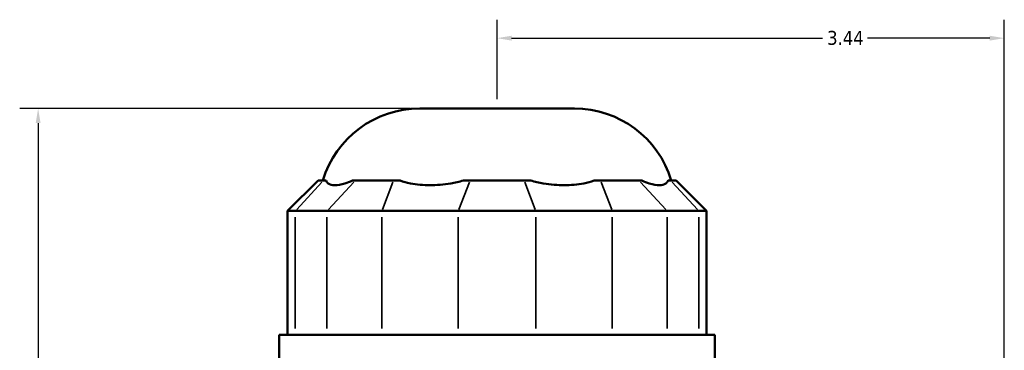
# Model space of a CAD drawing. Header units: inches. Extents: x -1.9 to 49.7, y -1.4 to 49.2.
# Tile 6 of 10: x -1.9 to 4.8, y 23.8 to 26. Entities that reach past the tile are written whole.
import ezdxf

# ---------------------------------------------------------------- set-up
doc = ezdxf.new("R2010")
doc.units = ezdxf.units.IN
doc.header["$MEASUREMENT"] = 0
for name, color, linetype, lineweight in [('Dimension (ANSI)', 7, 'Continuous', 25), ('Visible (ANSI)', 7, 'Continuous', 50), ('Visible Narrow (ANSI)', 7, 'Continuous', 35)]:
    doc.layers.add(name, color=color, linetype=linetype, lineweight=lineweight)
doc.styles.add('Note Text (ANSI)', font='tahoma.ttf')
doc.dimstyles.new('Default (ANSI)', dxfattribs={"dimtxt": 0.094488, "dimasz": 0.098425, "dimexe": 0.125, "dimexo": 0.0625, "dimgap": 0.031496, "dimtad": 0, "dimtih": 1, "dimtoh": 1, "dimrnd": 1e-08, "dimzin": 4, "dimdsep": 46, "dimtxsty": 'Note Text (ANSI)', "dimcen": 0.09, "dimdle": 0.393701, "dimclrd": 256, "dimclre": 256, "dimclrt": 5, "dimadec": 0, "dimazin": 1, "dimtfac": 1, "dimtofl": 0, "dimtmove": 0, "dimatfit": 3, "dimfxl": 1, "dimtolj": 1, "dimtzin": 4, "dimlwd": -1, "dimlwe": -1, "dimarcsym": 0})

# ---------------------------------------------------------------- blocks, each defined once
blk = doc.blocks.new('*D8')
at = {"layer": 'Defpoints', "color": 0, "transparency": 16777216}
for p in [(4.7818, 25.9106), (1.3418, 25.4342), (4.7818, 21.3353)]:
    blk.add_point(p, dxfattribs=at)
at = {"layer": 'Dimension (ANSI)', "transparency": 16777216}
for p, q in [((1.3418, 25.4967), (1.3418, 26.0356)), ((4.7818, 21.3978), (4.7818, 26.0356)), ((1.4403, 25.9106), (3.5489, 25.9106)), ((4.6834, 25.9106), (3.8547, 25.9106))]:
    blk.add_line(p, q, dxfattribs=at)
for points in [[(1.4403, 25.927), (1.4403, 25.8942), (1.3418, 25.9106)], [(4.6834, 25.927), (4.6834, 25.8942), (4.7818, 25.9106)]]:
    blk.add_solid(points, dxfattribs=at)
at = {"layer": 'Dimension (ANSI)', "color": 5, "transparency": 16777216, "insert": (3.5804, 25.9598), "char_height": 0.09449, "attachment_point": 1, "style": 'Note Text (ANSI)'}
blk.add_mtext('\\A1;3.44', dxfattribs=at)
blk = doc.blocks.new('*D10')
at = {"layer": 'Defpoints', "color": 0, "transparency": 16777216}
for p in [(-1.7706, 25.4342), (0.8177, 25.4342), (-0.9832, 18.4642)]:
    blk.add_point(p, dxfattribs=at)
at = {"layer": 'Dimension (ANSI)', "transparency": 16777216}
for p, q in [((0.7552, 25.4342), (-1.8956, 25.4342)), ((-1.7706, 25.3358), (-1.7706, 22.0299)), ((-1.7706, 18.5627), (-1.7706, 21.8686)), ((-1.0457, 18.4642), (-1.8956, 18.4642))]:
    blk.add_line(p, q, dxfattribs=at)
for points in [[(-1.787, 25.3358), (-1.7542, 25.3358), (-1.7706, 25.4342)], [(-1.787, 18.5627), (-1.7542, 18.5627), (-1.7706, 18.4642)]]:
    blk.add_solid(points, dxfattribs=at)
at = {"layer": 'Dimension (ANSI)', "color": 5, "transparency": 16777216, "insert": (-1.8916, 21.9984), "char_height": 0.09449, "attachment_point": 1, "style": 'Note Text (ANSI)'}
blk.add_mtext('\\A1;6.97', dxfattribs=at)

msp = doc.modelspace()

# ---------------------------------------------------------------- linework, layer by layer
at = {"layer": 'Visible (ANSI)'}
for p, q in [((0.8177, 25.4342), (1.866, 25.4342)), ((0.1275, 24.9463), (-0.0786, 24.7402)), ((0.1275, 24.9463), (0.1641, 24.9463)), ((0.1825, 24.9463), (0.1641, 24.9463)), ((0.3789, 24.9463), (0.3605, 24.9463)), ((0.3789, 24.9463), (0.6392, 24.9463)), ((0.6836, 24.9463), (0.6392, 24.9463)), ((1.1578, 24.9463), (1.1134, 24.9463)), ((1.1578, 24.9463), (1.5259, 24.9463)), ((1.5703, 24.9463), (1.5259, 24.9463)), ((2.0445, 24.9463), (2.0001, 24.9463)), ((2.0445, 24.9463), (2.3048, 24.9463)), ((2.3232, 24.9463), (2.3048, 24.9463)), ((2.5196, 24.9463), (2.5012, 24.9463)), ((2.5196, 24.9463), (2.5562, 24.9463)), ((2.5562, 24.9463), (2.7623, 24.7402)), ((-0.0263, 24.7402), (-0.0786, 24.7402)), ((-0.0786, 24.7402), (-0.0786, 23.9008)), ((-0.0263, 24.7402), (0.1885, 24.7402)), ((0.5603, 24.7402), (0.1885, 24.7402)), ((0.5603, 24.7402), (1.0789, 24.7402)), ((1.6047, 24.7402), (1.0789, 24.7402)), ((1.6047, 24.7402), (2.1234, 24.7402)), ((2.4952, 24.7402), (2.1234, 24.7402)), ((2.4952, 24.7402), (2.71, 24.7402)), ((2.7623, 24.7402), (2.71, 24.7402)), ((2.7623, 24.7402), (2.7623, 23.9008)), ((2.8189, 23.9008), (-0.1352, 23.9008)), ((-0.1352, 23.6917), (-0.1352, 23.9008)), ((2.8189, 23.6917), (2.8189, 23.9008))]:
    msp.add_line(p, q, dxfattribs=at)
for centre, start, end in [((0.8177, 24.7472), 90, 163.15289), ((1.866, 24.7472), 16.84711, 90)]:
    msp.add_arc(centre, 0.687, start, end, dxfattribs=at)
for points in [[(0.1825, 24.9463), (0.1856, 24.9386), (0.1904, 24.932), (0.2079, 24.9183), (0.2239, 24.9144), (0.242, 24.9144), (0.26, 24.9144), (0.2834, 24.9183), (0.3261, 24.932), (0.3431, 24.9386), (0.3605, 24.9463)], [(0.6836, 24.9463), (0.7054, 24.9386), (0.7291, 24.932), (0.7966, 24.9183), (0.8426, 24.9144), (0.8862, 24.9144), (0.9299, 24.9144), (0.9789, 24.9183), (1.0569, 24.932), (1.0856, 24.9386), (1.1134, 24.9463)], [(1.5703, 24.9463), (1.598, 24.9386), (1.6268, 24.932), (1.7047, 24.9183), (1.7538, 24.9144), (1.7974, 24.9144), (1.8411, 24.9144), (1.8871, 24.9183), (1.9546, 24.932), (1.9782, 24.9386), (2.0001, 24.9463)], [(2.3232, 24.9463), (2.3406, 24.9386), (2.3575, 24.932), (2.4003, 24.9183), (2.4236, 24.9144), (2.4417, 24.9144), (2.4598, 24.9144), (2.4758, 24.9183), (2.4933, 24.932), (2.4981, 24.9386), (2.5012, 24.9463)]]:
    msp.add_open_spline(points, degree=3, knots=[-0.569398, -0.569398, -0.569398, -0.569398, -0.360064, -0.360064, 0, 0, 0, 0.360064, 0.360064, 0.569398, 0.569398, 0.569398, 0.569398], dxfattribs=at)
at = {"layer": 'Visible Narrow (ANSI)'}
for p, q in [((0.1546, 24.936), (-0.0168, 24.7505)), ((0.198, 24.7505), (0.3694, 24.936)), ((0.6352, 24.936), (0.5642, 24.7505)), ((1.1539, 24.936), (1.0829, 24.7505)), ((1.5298, 24.936), (1.6008, 24.7505)), ((2.0484, 24.936), (2.1194, 24.7505)), ((2.3143, 24.936), (2.4857, 24.7505)), ((2.5291, 24.936), (2.7005, 24.7505)), ((-0.0263, 23.9428), (-0.0263, 24.6983)), ((0.1885, 24.6983), (0.1885, 23.9428)), ((0.5603, 23.9428), (0.5603, 24.6983)), ((1.0789, 24.6983), (1.0789, 23.9428)), ((1.6047, 23.9428), (1.6047, 24.6983)), ((2.1234, 24.6983), (2.1234, 23.9428)), ((2.4952, 23.9428), (2.4952, 24.6983)), ((2.71, 24.6983), (2.71, 23.9428))]:
    msp.add_line(p, q, dxfattribs=at)

# ---------------------------------------------------------------- dimensions: what is measured, and where the dimension line sits
at = {"layer": 'Dimension (ANSI)'}
for base, p1, p2, angle, override, picture, middle in [((4.7818, 25.9106), (1.3418, 25.4342), (4.7818, 21.3353), 180, {"dimgap": 0.031496, "dimtih": 0, "dimtoh": 0, "dimdec": 2, "dimtol": 0, "dimlim": 0, "dimtp": 0, "dimtm": 0, "dimtdec": 2, "dimatfit": 1}, '*D8', (3.7018, 25.9106)), ((-1.7706, 25.4342), (-0.9832, 18.4642), (0.8177, 25.4342), 270, {"dimgap": 0.031496, "dimdec": 2, "dimtol": 0, "dimlim": 0, "dimtp": 0, "dimtm": 0, "dimtdec": 2, "dimatfit": 1}, '*D10', (-1.7706, 21.9492))]:
    dim = msp.add_linear_dim(base=base, p1=p1, p2=p2, angle=angle, dimstyle='Default (ANSI)', override=override, dxfattribs=at)
    dim.commit()
    dim.dimension.update_dxf_attribs({"geometry": picture, "text_midpoint": middle, "dimtype": 160})

doc.saveas('drawing.dxf')
